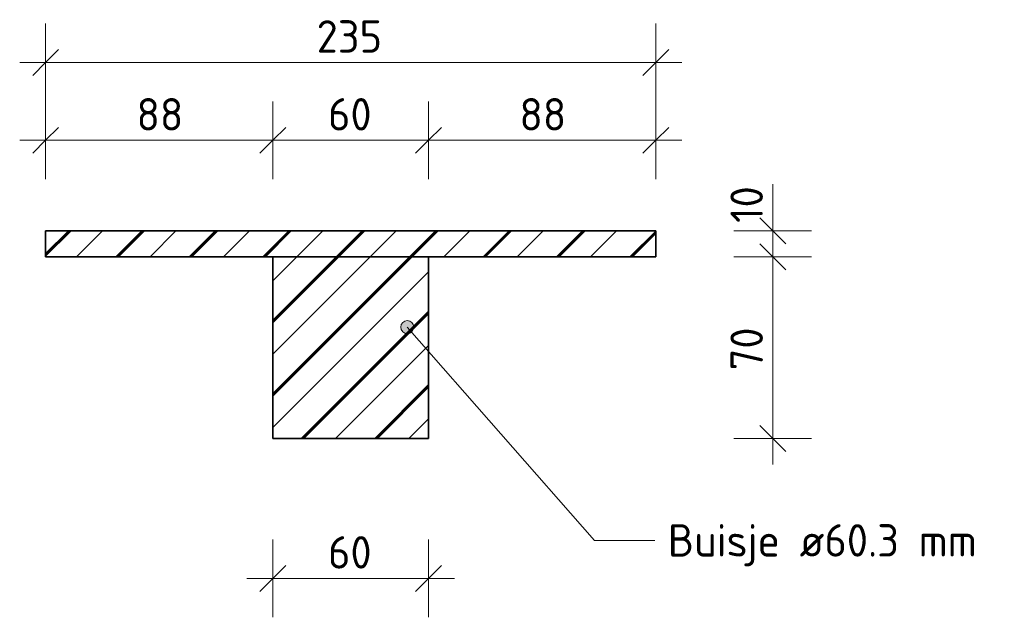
# Model space of a CAD drawing. Header units: millimetres. Extents: x -238433 to -217132, y -48109 to 138642.
# Tile 6 of 14: x -221529 to -221150, y 2681 to 2911. Entities that reach past the tile are written whole.
import ezdxf

# ---------------------------------------------------------------- set-up
doc = ezdxf.new("R2010")
doc.units = ezdxf.units.MM
for name, color, linetype, lineweight in [('N-CO-BC-BETONVORM-G', 50, 'Continuous', 25), ('N-CO-BC-BETONVORM-G-3', 50, 'Continuous', 18), ('N-CO-SC-STAALVORM-GD', 90, 'Continuous', 35), ('N-CO-SC-STAALVORM-GD-1', 90, 'Continuous', 18), ('X-XX-AL-M', 7, 'Continuous', 18), ('X-XX-AL-M-5', 7, 'Continuous', 18), ('X-XX-AL-T25-1', 250, 'Continuous', 13), ('X-XX-AL-T25-2', 7, 'Continuous', 13)]:
    doc.layers.add(name, color=color, linetype=linetype, lineweight=lineweight)
doc.styles.add('NLCS-ISO_2', font='NLCS-ISO.ttf', dxfattribs={"height": 12.5})
doc.dimstyles.new('2_5_NLCS_diagonal_2', dxfattribs={"dimscale": 304.8, "dimtxt": 12.534437, "dimasz": 0.032808, "dimexe": 0.049213, "dimexo": 0.0625, "dimgap": 0, "dimtad": 1, "dimdec": 0, "dimzin": 0, "dimdsep": 46, "dimtxsty": 'NLCS-ISO_2', "dimblk1": 'OBLIQUE', "dimblk2": 'OBLIQUE', "dimsah": 1, "dimcen": 0.09, "dimdle": 0.032808, "dimazin": 0, "dimtfac": 1, "dimtdec": 4, "dimtix": 1, "dimtmove": 0, "dimatfit": 3, "dimfxl": 0.049213, "dimfxlon": 1, "dimtvp": 1, "dimtolj": 1, "dimtzin": 0, "dimarcsym": 2})
doc.dimstyles.new('2_5_NLCS_diagonal_3', dxfattribs={"dimscale": 304.8, "dimtxt": 12.534437, "dimasz": 0.032808, "dimexe": 0.049213, "dimexo": 0.0625, "dimgap": 0, "dimtad": 1, "dimdec": 0, "dimzin": 0, "dimdsep": 46, "dimtxsty": 'NLCS-ISO_2', "dimblk1": 'OBLIQUE', "dimblk2": 'OBLIQUE', "dimsah": 1, "dimcen": 0.09, "dimdle": 0.032808, "dimazin": 0, "dimtfac": 1, "dimtdec": 4, "dimtix": 1, "dimtmove": 1, "dimatfit": 3, "dimfxl": 0.049213, "dimfxlon": 1, "dimtvp": 1, "dimtolj": 1, "dimtzin": 0, "dimarcsym": 2})
pattern_1 = [(45, (237362.644, -6500), (-14.142136, 14.142136), []), (45, (237362.644, -6487.858), (-14.142136, 14.142136), []), (45, (237362.644, -6487.358), (-14.142136, 14.142136), []), (45, (237362.644, -6486.858), (-14.142136, 14.142136), [])]

# ---------------------------------------------------------------- blocks, each defined once
blk = doc.blocks.new('GM_Bevestigingsplaat radardetector - GM_Bevestigingsplaat radardetector-3497412-Detail type Z-doorsnede')
at = {"layer": 'N-CO-BC-BETONVORM-G-3'}
h = blk.add_hatch(dxfattribs=at)
h.set_pattern_fill('ACO-STAAL', color=256, style=0, pattern_type=2)
h.set_pattern_definition(pattern_1)
h.paths.add_polyline_path([(237366.27, 2820), (237480.14, 2820), (237480.14, 2830), (237245.14, 2830), (237245.14, 2820)], flags=0)
at = {"layer": 'N-CO-SC-STAALVORM-GD-1'}
h = blk.add_hatch(dxfattribs=at)
h.set_pattern_fill('ACO-STAAL', color=256, style=0, pattern_type=2)
h.set_pattern_definition(pattern_1)
h.paths.add_polyline_path([(237366.27, 2750), (237392.64, 2750), (237392.64, 2820), (237332.64, 2820), (237332.64, 2750)], flags=0)
at = {"layer": 'N-CO-SC-STAALVORM-GD'}
for p, q in [((237480.14, 2830), (237245.14, 2830)), ((237245.14, 2830), (237245.14, 2820)), ((237480.14, 2820), (237480.14, 2830)), ((237245.14, 2820), (237480.14, 2820)), ((237392.64, 2820), (237332.64, 2820)), ((237332.64, 2820), (237332.64, 2750)), ((237392.64, 2750), (237392.64, 2820)), ((237332.64, 2750), (237392.64, 2750))]:
    blk.add_line(p, q, dxfattribs=at)
blk = doc.blocks.new('DIMBLOCK100-Detail type Z-doorsnede')
at = {"layer": 'X-XX-AL-M-5'}
for p, q in [((-221518.82, 2849.91), (-221518.82, 2879.91)), ((-221431.32, 2849.91), (-221431.32, 2879.91)), ((-221518.82, 2864.91), (-221513.82, 2869.91)), ((-221431.32, 2864.91), (-221426.32, 2869.91)), ((-221528.82, 2864.91), (-221431.32, 2864.91)), ((-221518.82, 2864.91), (-221523.82, 2859.91)), ((-221518.82, 2864.91), (-221518.82, 2849.91)), ((-221431.32, 2864.91), (-221436.32, 2859.91)), ((-221431.32, 2864.91), (-221431.32, 2849.91))]:
    blk.add_line(p, q, dxfattribs=at)
at = {"layer": 'X-XX-AL-M-5', "color": 0, "insert": (-221483.82, 2881.19), "char_height": 12.5, "width": 21.0011, "attachment_point": 1, "line_spacing_factor": 1.135194, "style": 'NLCS-ISO_2'}
blk.add_mtext('88', dxfattribs=at)
blk = doc.blocks.new('_Oblique')
at = {"color": 0, "linetype": 'ByBlock', "lineweight": -2}
blk.add_line((-0.5, -0.5), (0.5, 0.5), dxfattribs=at)
blk = doc.blocks.new('DIMBLOCK101-Detail type Z-doorsnede')
at = {"layer": 'X-XX-AL-M-5'}
for p, q in [((-221431.32, 2849.91), (-221431.32, 2879.91)), ((-221371.32, 2849.91), (-221371.32, 2879.91)), ((-221431.32, 2864.91), (-221426.32, 2869.91)), ((-221371.32, 2864.91), (-221366.32, 2869.91)), ((-221431.32, 2864.91), (-221436.32, 2859.91)), ((-221431.32, 2864.91), (-221371.32, 2864.91)), ((-221431.32, 2864.91), (-221431.32, 2849.91)), ((-221371.32, 2864.91), (-221376.32, 2859.91)), ((-221371.32, 2864.91), (-221371.32, 2849.91))]:
    blk.add_line(p, q, dxfattribs=at)
at = {"layer": 'X-XX-AL-M-5', "color": 0, "insert": (-221410.07, 2881.19), "char_height": 12.5, "width": 21.0011, "attachment_point": 1, "line_spacing_factor": 1.135194, "style": 'NLCS-ISO_2'}
blk.add_mtext('60', dxfattribs=at)
blk = doc.blocks.new('DIMBLOCK102-Detail type Z-doorsnede')
at = {"layer": 'X-XX-AL-M-5'}
for p, q in [((-221371.32, 2849.91), (-221371.32, 2879.91)), ((-221283.82, 2849.91), (-221283.82, 2879.91)), ((-221371.32, 2864.91), (-221366.32, 2869.91)), ((-221283.82, 2864.91), (-221278.82, 2869.91)), ((-221371.32, 2864.91), (-221376.32, 2859.91)), ((-221371.32, 2864.91), (-221273.82, 2864.91)), ((-221371.32, 2864.91), (-221371.32, 2849.91)), ((-221283.82, 2864.91), (-221288.82, 2859.91)), ((-221283.82, 2864.91), (-221283.82, 2849.91))]:
    blk.add_line(p, q, dxfattribs=at)
at = {"layer": 'X-XX-AL-M-5', "color": 0, "insert": (-221336.32, 2881.19), "char_height": 12.5, "width": 21.0011, "attachment_point": 1, "line_spacing_factor": 1.135194, "style": 'NLCS-ISO_2'}
blk.add_mtext('88', dxfattribs=at)
blk = doc.blocks.new('DIMBLOCK103-Detail type Z-doorsnede')
at = {"layer": 'X-XX-AL-M-5'}
for p, q in [((-221238.77, 2820), (-221243.77, 2825)), ((-221253.77, 2820), (-221223.77, 2820)), ((-221238.77, 2820), (-221253.77, 2820)), ((-221238.77, 2740), (-221238.77, 2820)), ((-221238.77, 2820), (-221233.77, 2815)), ((-221238.77, 2750), (-221243.77, 2755)), ((-221253.77, 2750), (-221223.77, 2750)), ((-221238.77, 2750), (-221253.77, 2750)), ((-221238.77, 2750), (-221233.77, 2745))]:
    blk.add_line(p, q, dxfattribs=at)
at = {"layer": 'X-XX-AL-M-5', "color": 0, "insert": (-221255.05, 2776.25), "char_height": 12.5, "width": 21.0011, "attachment_point": 1, "rotation": 90, "line_spacing_factor": 1.135194, "style": 'NLCS-ISO_2'}
blk.add_mtext('70', dxfattribs=at)
blk = doc.blocks.new('DIMBLOCK104-Detail type Z-doorsnede')
at = {"layer": 'X-XX-AL-M-5'}
for p, q in [((-221238.77, 2847.97), (-221238.77, 2833.08)), ((-221238.77, 2820), (-221238.77, 2840)), ((-221238.77, 2830), (-221243.77, 2835)), ((-221238.77, 2833.08), (-221238.77, 2825)), ((-221253.77, 2830), (-221223.77, 2830)), ((-221238.77, 2830), (-221253.77, 2830)), ((-221238.77, 2830), (-221233.77, 2825)), ((-221238.77, 2820), (-221243.77, 2825)), ((-221253.77, 2820), (-221223.77, 2820)), ((-221238.77, 2820), (-221253.77, 2820)), ((-221238.77, 2820), (-221233.77, 2815))]:
    blk.add_line(p, q, dxfattribs=at)
at = {"layer": 'X-XX-AL-M-5', "color": 0, "insert": (-221255.05, 2833.08), "char_height": 12.5, "width": 17.8793, "attachment_point": 1, "rotation": 90, "line_spacing_factor": 1.135194, "style": 'NLCS-ISO_2'}
blk.add_mtext('10', dxfattribs=at)
blk = doc.blocks.new('DIMBLOCK105-Detail type Z-doorsnede')
at = {"layer": 'X-XX-AL-M-5'}
for p, q in [((-221431.32, 2711.04), (-221431.32, 2681.04)), ((-221431.32, 2696.04), (-221431.32, 2711.04)), ((-221371.32, 2711.04), (-221371.32, 2681.04)), ((-221371.32, 2696.04), (-221371.32, 2711.04)), ((-221431.32, 2696.04), (-221426.32, 2701.04)), ((-221371.32, 2696.04), (-221366.32, 2701.04)), ((-221361.32, 2696.04), (-221441.32, 2696.04)), ((-221431.32, 2696.04), (-221436.32, 2691.04)), ((-221371.32, 2696.04), (-221376.32, 2691.04))]:
    blk.add_line(p, q, dxfattribs=at)
at = {"layer": 'X-XX-AL-M-5', "color": 0, "insert": (-221410.07, 2712.33), "char_height": 12.5, "width": 21.0011, "attachment_point": 1, "line_spacing_factor": 1.135194, "style": 'NLCS-ISO_2'}
blk.add_mtext('60', dxfattribs=at)
blk = doc.blocks.new('DIMBLOCK106-Detail type Z-doorsnede')
at = {"layer": 'X-XX-AL-M-5'}
for p, q in [((-221518.82, 2879.91), (-221518.82, 2909.91)), ((-221283.82, 2879.91), (-221283.82, 2909.91)), ((-221518.82, 2894.91), (-221513.82, 2899.91)), ((-221283.82, 2894.91), (-221278.82, 2899.91)), ((-221528.82, 2894.91), (-221273.82, 2894.91)), ((-221518.82, 2894.91), (-221523.82, 2889.91)), ((-221518.82, 2894.91), (-221518.82, 2879.91)), ((-221283.82, 2894.91), (-221288.82, 2889.91)), ((-221283.82, 2894.91), (-221283.82, 2879.91))]:
    blk.add_line(p, q, dxfattribs=at)
at = {"layer": 'X-XX-AL-M-5', "color": 0, "insert": (-221414.45, 2911.19), "char_height": 12.5, "width": 31.5016, "attachment_point": 1, "line_spacing_factor": 1.135194, "style": 'NLCS-ISO_2'}
blk.add_mtext('235', dxfattribs=at)

msp = doc.modelspace()

# ---------------------------------------------------------------- hatches: boundary and pattern name
at = {"layer": 'X-XX-AL-T25-1'}
h = msp.add_hatch(color=256, dxfattribs=at)
edge = h.paths.add_edge_path(flags=0)
edge.add_arc((-221379.52, 2792.9), 2.5, 0, 360)

# ---------------------------------------------------------------- linework, layer by layer
for p, q in [((-221379.52, 2792.9), (-221307.36, 2710.7)), ((-221307.36, 2710.7), (-221284.17, 2710.7))]:
    msp.add_line(p, q, dxfattribs=at)
msp.add_circle((-221379.52, 2792.9), 2.5, dxfattribs=at)

# ---------------------------------------------------------------- block references
at = {"layer": 'N-CO-BC-BETONVORM-G'}
msp.add_blockref('GM_Bevestigingsplaat radardetector - GM_Bevestigingsplaat radardetector-3497412-Detail type Z-doorsnede', (-458763.97, 0), dxfattribs=at)

# ---------------------------------------------------------------- texts
at = {"layer": 'X-XX-AL-T25-2', "insert": (-221279.17, 2716.95), "char_height": 12.5, "width": 149.9156, "attachment_point": 1, "style": 'NLCS-ISO_2'}
msp.add_mtext('Buisje ø60.3 mm', dxfattribs=at)

# ---------------------------------------------------------------- dimensions: what is measured, and where the dimension line sits
at = {"layer": 'X-XX-AL-M'}
for base, p1, p2, override, picture, middle in [((-221283.82, 2894.91), (-221518.82, 2879.91), (-221283.82, 2879.91), {"dimpost": '<>', "dimfxl": 235}, 'DIMBLOCK106-Detail type Z-doorsnede', (-221401.32, 2901.16)), ((-221431.32369474, 2864.91062722), (-221518.82369474, 2849.91062722), (-221431.32369474, 2849.91062722), {"dimpost": '<>', "dimfxl": 87.5}, 'DIMBLOCK100-Detail type Z-doorsnede', (-221475.07369474, 2871.16062722)), ((-221371.32, 2864.91), (-221431.32, 2849.91), (-221371.32, 2849.91), {"dimpost": '<>', "dimfxl": 60}, 'DIMBLOCK101-Detail type Z-doorsnede', (-221401.32, 2871.16)), ((-221283.82369474, 2864.91062722), (-221371.32369474, 2849.91062722), (-221283.82369474, 2849.91062722), {"dimpost": '<>', "dimfxl": 87.5}, 'DIMBLOCK102-Detail type Z-doorsnede', (-221327.57369474, 2871.16062722)), ((-221431.32, 2696.04), (-221371.32, 2711.04), (-221431.32, 2711.04), {"dimpost": '<>', "dimfxl": 60}, 'DIMBLOCK105-Detail type Z-doorsnede', (-221401.32, 2702.29))]:
    dim = msp.add_linear_dim(base=base, p1=p1, p2=p2, dimstyle='2_5_NLCS_diagonal_2', override=override, dxfattribs=at)
    dim.commit()
    dim.dimension.update_dxf_attribs({"geometry": picture, "text_midpoint": middle})
dim = msp.add_linear_dim(base=(-221238.77, 2830), p1=(-221253.77, 2820), p2=(-221253.77, 2830), angle=90, dimstyle='2_5_NLCS_diagonal_3', override={"dimpost": '<>', "dimfxl": 10}, dxfattribs=at)
dim.commit()
dim.dimension.update_dxf_attribs({"geometry": 'DIMBLOCK104-Detail type Z-doorsnede', "text_midpoint": (-221246.72, 2842.01), "dimtype": 160, "text_rotation": 90})
dim = msp.add_linear_dim(base=(-221238.77, 2820), p1=(-221253.77, 2750), p2=(-221253.77, 2820), angle=90, dimstyle='2_5_NLCS_diagonal_2', override={"dimpost": '<>', "dimfxl": 70}, dxfattribs=at)
dim.commit()
dim.dimension.update_dxf_attribs({"geometry": 'DIMBLOCK103-Detail type Z-doorsnede', "text_midpoint": (-221245.02, 2785)})

doc.saveas('drawing.dxf')
